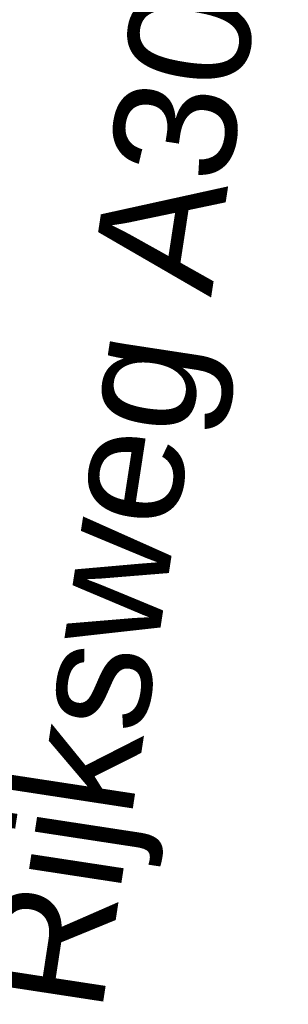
# Model space of a CAD drawing. Header units: metres. Extents: x 166915 to 168095, y 462339 to 463764.
# Tile 3 of 11: x 167096.46 to 167098.67, y 462634.38 to 462642.49. Entities that reach past the tile are written whole.
import ezdxf

# ---------------------------------------------------------------- set-up
doc = ezdxf.new("R2010")
doc.units = ezdxf.units.M
doc.header["$LTSCALE"] = 0.2
doc.layers.add('B-WE-OG-TOPOGRAFIE_STRAATNAAM-T50', color=130, linetype='Continuous', lineweight=50)
doc.styles.add('NLCS-ISO-M200-T50', font='NLCS-ISO.ttf', dxfattribs={"height": 1})

msp = doc.modelspace()

# ---------------------------------------------------------------- texts
at = {"layer": 'B-WE-OG-TOPOGRAFIE_STRAATNAAM-T50', "insert": (167097.425, 462634.245), "char_height": 1, "width": 18, "attachment_point": 7, "rotation": 81.3, "style": 'NLCS-ISO-M200-T50'}
msp.add_mtext('{\\fArial|b0|i0;Rijksweg A30}', dxfattribs=at)
msp.add_mtext('{\\fArial|b0|i0;Rijksweg A30}', dxfattribs=at)
msp.add_mtext('{\\fArial|b0|i0;Rijksweg A30}', dxfattribs=at)
msp.add_mtext('{\\fArial|b0|i0;Rijksweg A30}', dxfattribs=at)
msp.add_mtext('{\\fArial|b0|i0;Rijksweg A30}', dxfattribs=at)
msp.add_mtext('{\\fArial|b0|i0;Rijksweg A30}', dxfattribs=at)
msp.add_mtext('{\\fArial|b0|i0;Rijksweg A30}', dxfattribs=at)
msp.add_mtext('{\\fArial|b0|i0;Rijksweg A30}', dxfattribs=at)
msp.add_mtext('{\\fArial|b0|i0;Rijksweg A30}', dxfattribs=at)
msp.add_mtext('{\\fArial|b0|i0;Rijksweg A30}', dxfattribs=at)
msp.add_mtext('{\\fArial|b0|i0;Rijksweg A30}', dxfattribs=at)
msp.add_mtext('{\\fArial|b0|i0;Rijksweg A30}', dxfattribs=at)
msp.add_mtext('{\\fArial|b0|i0;Rijksweg A30}', dxfattribs=at)
msp.add_mtext('{\\fArial|b0|i0;Rijksweg A30}', dxfattribs=at)
msp.add_mtext('{\\fArial|b0|i0;Rijksweg A30}', dxfattribs=at)
msp.add_mtext('{\\fArial|b0|i0;Rijksweg A30}', dxfattribs=at)
msp.add_mtext('{\\fArial|b0|i0;Rijksweg A30}', dxfattribs=at)

doc.saveas('drawing.dxf')
